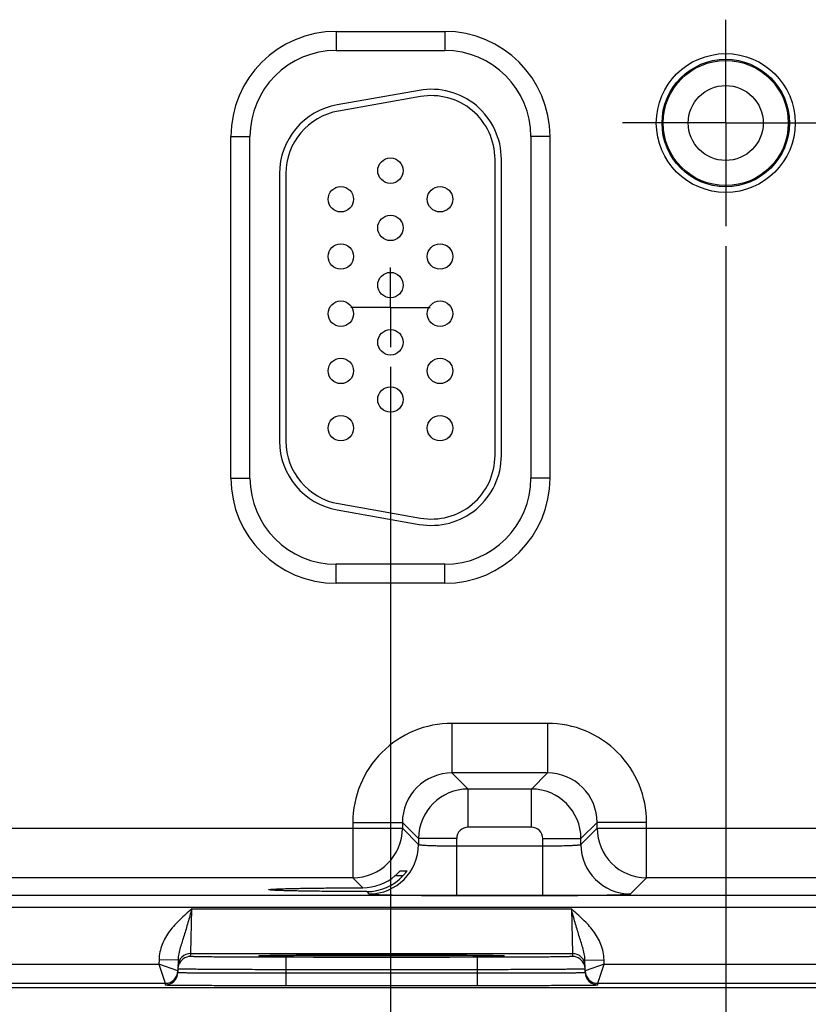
# Model space of a CAD drawing. Header units: inches. Extents: x 0 to 34, y 0 to 22.
# Tile 26 of 42: x 19.7 to 22.1, y 8.1 to 11.2. Entities that reach past the tile are written whole.
import ezdxf

# ---------------------------------------------------------------- set-up
doc = ezdxf.new("R2010")
doc.units = ezdxf.units.IN
doc.header["$LTSCALE"] = 1.87
doc.header["$MEASUREMENT"] = 0
doc.linetypes.add('CENTER', pattern=[0.6, 0.375, -0.075, 0.075, -0.075])
doc.layers.get('0').update_dxf_attribs({"linetype": 'CONTINUOUS'})
doc.layers.add('02___PRT_ALL_AXES', color=7, linetype='CONTINUOUS')
doc.layers.add('DIMENSIONS', color=7, linetype='CONTINUOUS')
doc.styles.get("Standard").update_dxf_attribs({"font": 'txt', "width": 0.8})
doc.dimstyles.new('DIMSTYLE_1', dxfattribs={"dimtxt": 0.125, "dimasz": 0.18, "dimexe": 0.125, "dimexo": 0.0625, "dimgap": 0.09, "dimtad": 0, "dimtih": 1, "dimtoh": 1, "dimlfac": 0.5, "dimzin": 4, "dimdsep": 46, "dimtxsty": 'STANDARD', "dimblk": '_FILLED', "dimblk1": '_FILLED', "dimblk2": '_FILLED', "dimcen": 0.09, "dimadec": 0, "dimazin": 0, "dimtp": 0.01, "dimtm": 0.01, "dimtfac": 1, "dimtofl": 0, "dimtmove": 0, "dimatfit": 3, "dimldrblk": '_FILLED', "dimfxl": 1, "dimtolj": 1, "dimtzin": 4, "dimarcsym": 0})

# ---------------------------------------------------------------- blocks, each defined once
blk = doc.blocks.new('*D36')
at = {"layer": 'DIMENSIONS', "color": 2, "linetype": 'CONTINUOUS'}
blk.add_line((20.8321, 10.0877), (20.8321, 7.4462), dxfattribs=at)
at = {"layer": 'DIMENSIONS', "color": 2, "linetype": 'CONTINUOUS', "insert": (20.7696, 7.3837), "char_height": 0.125, "width": 1.225, "attachment_point": 3, "rotation": 90, "line_spacing_factor": 0.9}
blk.add_mtext('7.93{\\Ftxt.shx;\\W1.000000;\\H0.125000; }[201.3]', dxfattribs=at)
blk = doc.blocks.new('_FILLED')
at = {"color": 0, "linetype": 'BYBLOCK'}
blk.add_solid([(0, 0), (-1, 0.174), (-1, -0.174)], dxfattribs=at)
blk = doc.blocks.new('*D37')
at = {"layer": 'DIMENSIONS', "color": 2, "linetype": 'CONTINUOUS'}
blk.add_line((21.8871, 10.4678), (21.8871, 7.4462), dxfattribs=at)
at = {"layer": 'DIMENSIONS', "color": 2, "linetype": 'CONTINUOUS', "insert": (21.8246, 7.3837), "char_height": 0.125, "width": 1.225, "attachment_point": 3, "rotation": 90, "line_spacing_factor": 0.9}
blk.add_mtext('8.45{\\Ftxt.shx;\\W1.000000;\\H0.125000; }[214.7]', dxfattribs=at)
blk = doc.blocks.new('*D38')
at = {"layer": 'DIMENSIONS', "color": 2, "linetype": 'CONTINUOUS'}
blk.add_line((22.9421, 10.0877), (22.9421, 7.4462), dxfattribs=at)
at = {"layer": 'DIMENSIONS', "color": 2, "linetype": 'CONTINUOUS', "insert": (22.8796, 7.3837), "char_height": 0.125, "width": 1.225, "attachment_point": 3, "rotation": 90, "line_spacing_factor": 0.9}
blk.add_mtext('8.98{\\Ftxt.shx;\\W1.000000;\\H0.125000; }[228.1]', dxfattribs=at)
blk = doc.blocks.new('*D39')
at = {"layer": 'DIMENSIONS', "color": 2, "linetype": 'CONTINUOUS'}
blk.add_line((25.0521, 10.0877), (25.0521, 7.4462), dxfattribs=at)
at = {"layer": 'DIMENSIONS', "color": 2, "linetype": 'CONTINUOUS', "insert": (24.9896, 7.3837), "char_height": 0.125, "width": 1.325, "attachment_point": 3, "rotation": 90, "line_spacing_factor": 0.9}
blk.add_mtext('10.04{\\Ftxt.shx;\\W1.000000;\\H0.125000; }[254.9]', dxfattribs=at)
blk = doc.blocks.new('*D40')
at = {"layer": 'DIMENSIONS', "color": 2, "linetype": 'CONTINUOUS'}
blk.add_line((27.1621, 10.0877), (27.1621, 7.4462), dxfattribs=at)
at = {"layer": 'DIMENSIONS', "color": 2, "linetype": 'CONTINUOUS', "insert": (27.0996, 7.3837), "char_height": 0.125, "width": 1.325, "attachment_point": 3, "rotation": 90, "line_spacing_factor": 0.9}
blk.add_mtext('11.09{\\Ftxt.shx;\\W1.000000;\\H0.125000; }[281.7]', dxfattribs=at)
blk = doc.blocks.new('*D41')
at = {"layer": 'DIMENSIONS', "color": 2, "linetype": 'CONTINUOUS'}
blk.add_line((29.2721, 10.0877), (29.2721, 7.4462), dxfattribs=at)
at = {"layer": 'DIMENSIONS', "color": 2, "linetype": 'CONTINUOUS', "insert": (29.2096, 7.3837), "char_height": 0.125, "width": 1.325, "attachment_point": 3, "rotation": 90, "line_spacing_factor": 0.9}
blk.add_mtext('12.15{\\Ftxt.shx;\\W1.000000;\\H0.125000; }[308.5]', dxfattribs=at)

msp = doc.modelspace()

# ---------------------------------------------------------------- linework, layer by layer
at = {"color": 7, "linetype": 'CONTINUOUS'}
for p, q in [((20.6611, 11.1433), (21.0031, 11.1433)), ((20.6611, 11.1433), (20.6611, 11.0833)), ((21.0031, 11.1433), (21.0031, 11.0833)), ((20.6611, 11.0833), (21.0031, 11.0833)), ((20.9229, 10.9579), (20.6649, 10.9124)), ((20.9263, 10.9382), (20.6683, 10.8927)), ((20.33, 10.8123), (20.39, 10.8123)), ((20.33, 9.7383), (20.33, 10.8123)), ((20.39, 9.7383), (20.39, 10.8123)), ((21.3341, 10.8123), (21.2741, 10.8123)), ((21.2741, 10.8123), (21.2741, 9.7383)), ((21.3341, 10.8123), (21.3341, 9.7383)), ((21.1611, 9.8093), (21.1611, 10.7413)), ((21.1811, 9.8093), (21.1811, 10.7413)), ((20.4831, 10.6958), (20.4831, 9.8547)), ((20.5031, 10.6958), (20.5031, 9.8547)), ((20.33, 9.7383), (20.39, 9.7383)), ((21.3341, 9.7383), (21.2741, 9.7383)), ((20.6649, 9.6381), (20.9229, 9.5926)), ((20.6683, 9.6578), (20.9263, 9.6123)), ((21.0031, 9.4672), (20.6611, 9.4672)), ((20.6611, 9.4072), (20.6611, 9.4672)), ((21.0031, 9.4072), (21.0031, 9.4672)), ((21.0031, 9.4072), (20.6611, 9.4072)), ((21.3264, 8.9665), (21.0257, 8.9665)), ((21.0257, 8.9665), (21.0257, 8.8105)), ((21.3264, 8.9665), (21.3264, 8.8105)), ((21.3264, 8.8105), (21.0257, 8.8105)), ((21.0257, 8.8105), (21.0765, 8.7598)), ((21.3264, 8.8105), (21.2757, 8.7598)), ((21.2757, 8.7598), (21.0765, 8.7598)), ((21.0765, 8.6398), (21.0765, 8.7598)), ((21.2757, 8.6398), (21.2757, 8.7598)), ((20.7138, 8.6546), (20.8698, 8.6546)), ((20.7138, 8.6546), (20.7138, 8.4805)), ((20.8698, 8.6546), (20.9205, 8.6038)), ((20.8698, 8.6546), (20.8698, 8.6365)), ((21.4824, 8.6546), (21.4316, 8.6038)), ((21.6383, 8.6546), (21.4824, 8.6546)), ((21.4824, 8.6365), (21.4824, 8.6546)), ((21.6383, 8.4805), (21.6383, 8.6546)), ((19.3724, 8.6365), (20.8698, 8.6365)), ((20.8698, 8.6365), (20.9205, 8.5858)), ((21.2757, 8.6398), (21.0765, 8.6398)), ((21.4316, 8.5858), (21.4824, 8.6365)), ((21.4824, 8.6365), (22.9798, 8.6365)), ((21.0405, 8.6038), (20.9205, 8.6038)), ((20.9205, 8.6038), (20.9205, 8.5858)), ((21.0405, 8.4251), (21.0405, 8.6038)), ((21.0405, 8.581), (21.3116, 8.581)), ((21.3116, 8.6038), (21.4316, 8.6038)), ((21.3116, 8.4251), (21.3116, 8.6038)), ((21.4316, 8.5858), (21.4316, 8.6038)), ((20.8472, 8.4875), (20.8719, 8.4875)), ((20.8633, 8.503), (20.8839, 8.503)), ((20.8839, 8.503), (20.8838, 8.5028)), ((20.7138, 8.4805), (19.5283, 8.4805)), ((20.7138, 8.4805), (20.745, 8.4493)), ((21.5876, 8.4298), (21.6383, 8.4805)), ((22.8238, 8.4805), (21.6383, 8.4805)), ((20.7573, 8.4371), (20.7646, 8.4298)), ((30.1415, 8.4249), (13.441, 8.4249)), ((21.0405, 8.4251), (21.3116, 8.4251)), ((30.1415, 8.3869), (13.441, 8.3869)), ((20.2036, 8.2426), (20.2067, 8.3826)), ((20.2067, 8.3826), (21.4014, 8.3826)), ((21.4014, 8.3826), (21.4045, 8.2426)), ((20.2034, 8.2332), (20.2036, 8.2426)), ((20.2036, 8.2426), (21.4045, 8.2426)), ((21.4045, 8.2426), (21.4047, 8.2332)), ((19.3944, 8.2087), (20.1037, 8.2087)), ((20.1039, 8.2231), (20.1037, 8.2087)), ((20.1633, 8.188), (20.1037, 8.2087)), ((20.1037, 8.2087), (20.1233, 8.1487)), ((20.1639, 8.222), (20.1039, 8.2231)), ((20.1639, 8.222), (20.1632, 8.183)), ((20.4226, 8.2348), (20.424, 8.2349)), ((20.4457, 8.2356), (20.4228, 8.2349)), ((20.424, 8.2349), (20.4256, 8.235)), ((20.4256, 8.235), (20.4276, 8.2351)), ((20.4276, 8.2351), (20.43, 8.2352)), ((20.43, 8.2352), (20.4341, 8.2353)), ((20.4341, 8.2353), (20.4408, 8.2355)), ((20.4408, 8.2355), (20.4534, 8.2357)), ((20.4534, 8.2357), (20.4723, 8.236)), ((20.4723, 8.236), (20.4966, 8.2363)), ((20.4966, 8.2363), (20.5277, 8.2367)), ((21.1048, 8.2306), (20.5033, 8.2306)), ((20.5033, 8.2306), (20.5033, 8.1913)), ((20.5277, 8.2367), (20.5627, 8.2369)), ((20.5627, 8.2369), (20.6058, 8.2372)), ((20.6058, 8.2372), (20.6569, 8.2374)), ((20.6569, 8.2374), (20.7057, 8.2376)), ((20.7057, 8.2376), (20.7612, 8.2377)), ((20.7612, 8.2377), (20.819, 8.2377)), ((20.819, 8.2377), (20.8704, 8.2376)), ((20.8704, 8.2376), (20.9254, 8.2375)), ((20.9254, 8.2375), (20.9748, 8.2373)), ((20.9748, 8.2373), (21.0182, 8.2371)), ((21.0182, 8.2371), (21.0553, 8.2369)), ((21.0553, 8.2369), (21.0915, 8.2366)), ((21.0915, 8.2366), (21.1205, 8.2362)), ((21.1048, 8.2306), (21.1048, 8.1913)), ((21.1205, 8.2362), (21.1432, 8.2359)), ((21.1432, 8.2359), (21.1604, 8.2356)), ((21.1604, 8.2356), (21.1699, 8.2354)), ((21.1854, 8.2349), (21.1627, 8.2356)), ((21.1699, 8.2354), (21.1759, 8.2352)), ((21.1759, 8.2352), (21.1795, 8.2351)), ((21.1795, 8.2351), (21.1816, 8.235)), ((21.1816, 8.235), (21.1833, 8.235)), ((21.1833, 8.235), (21.1847, 8.2349)), ((21.4442, 8.222), (21.5042, 8.2231)), ((21.4449, 8.183), (21.4442, 8.222)), ((21.5044, 8.2087), (21.4448, 8.188)), ((21.4848, 8.1487), (21.5044, 8.2087)), ((21.5044, 8.2087), (21.5042, 8.2231)), ((21.5044, 8.2087), (22.2137, 8.2087)), ((20.5033, 8.1913), (20.5032, 8.1814)), ((20.5032, 8.1814), (21.105, 8.1814)), ((20.5032, 8.1814), (20.5032, 8.1421)), ((21.1048, 8.1913), (20.5033, 8.1913)), ((21.1048, 8.1913), (21.105, 8.1814)), ((21.105, 8.1814), (21.105, 8.1421)), ((19.3748, 8.1487), (20.1233, 8.1487)), ((20.1233, 8.1487), (20.1232, 8.1437)), ((21.4848, 8.1487), (22.2333, 8.1487)), ((21.4849, 8.1437), (21.4848, 8.1487)), ((30.5501, 8.1343), (12.9062, 8.1343)), ((20.5032, 8.1421), (21.105, 8.1421))]:
    msp.add_line(p, q, dxfattribs=at)
for points in [[(20.421, 8.2347), (20.4211, 8.2347), (20.4213, 8.2348), (20.4217, 8.2348), (20.4221, 8.2348), (20.4226, 8.2348)], [(21.1847, 8.2349), (21.1858, 8.2348), (21.1863, 8.2348), (21.1866, 8.2348), (21.1869, 8.2348), (21.187, 8.2347)]]:
    msp.add_lwpolyline(points, dxfattribs=at)
for centre, radius in [((21.8871, 10.8552), 0.2184), ((21.8871, 10.8552), 0.2004), ((21.8871, 10.8552), 0.1969), ((20.8321, 10.7053), 0.04), ((20.6761, 10.6153), 0.04), ((20.9881, 10.6153), 0.04), ((20.8321, 10.5253), 0.04), ((20.6761, 10.4353), 0.04), ((20.9881, 10.4353), 0.04), ((20.8321, 10.3453), 0.04), ((20.6761, 10.2553), 0.04), ((20.9881, 10.2553), 0.04), ((20.8321, 10.1653), 0.04), ((20.6761, 10.0753), 0.04), ((20.9881, 10.0753), 0.04), ((20.8321, 9.9853), 0.04), ((20.6761, 9.8953), 0.04), ((20.9881, 9.8953), 0.04)]:
    msp.add_circle(centre, radius, dxfattribs=at)
for centre, radius, start, end in [((20.6611, 10.8123), 0.3311, 90, 180), ((21.0031, 10.8123), 0.3311, 0, 90), ((20.6611, 10.8123), 0.2711, 90, 180), ((21.0031, 10.8123), 0.2711, 0, 90), ((20.9611, 10.7413), 0.22, 0, 100), ((20.9611, 10.7413), 0.2, 0, 100), ((20.7031, 10.6958), 0.22, 100, 180), ((20.7031, 10.6958), 0.2, 100, 180), ((20.7031, 9.8547), 0.22, 180, 260), ((20.7031, 9.8547), 0.2, 180, 260), ((20.9611, 9.8093), 0.22, 260, 360), ((20.9611, 9.8093), 0.2, 260, 360), ((20.6611, 9.7383), 0.3311, 180, 270), ((20.6611, 9.7383), 0.2711, 180, 270), ((21.0031, 9.7383), 0.3311, 270, 360), ((21.0031, 9.7383), 0.2711, 270, 360), ((21.0257, 8.6546), 0.3119, 89.9965, 180.0035), ((21.3264, 8.6546), 0.3119, 359.9966, 90.0034), ((21.0257, 8.6547), 0.1559, 89.9717, 180.0282), ((21.3265, 8.6547), 0.1559, 359.9717, 90.0282), ((21.0765, 8.6038), 0.156, 90.0148, 179.9847), ((21.2756, 8.6038), 0.156, 0.0148, 89.9847), ((20.7138, 8.6366), 0.156, 270.0209, 359.9791), ((21.0765, 8.6038), 0.036, 89.9965, 180.0035), ((21.2757, 8.6038), 0.036, 359.9965, 90.0035), ((21.6384, 8.6366), 0.156, 180.0209, 269.9791), ((20.7645, 8.5858), 0.156, 270.0209, 359.9791), ((21.5876, 8.5858), 0.156, 180.0209, 269.9791), ((20.7445, 8.6066), 0.1572, 270.194, 310.7846), ((20.7577, 8.5918), 0.1547, 269.8483, 317.612), ((20.2036, 8.2026), 0.04, 89.9997, 179.0001), ((21.4045, 8.2026), 0.04, 0.9999, 90.0003), ((20.2034, 8.1932), 0.04, 89.9993, 161.1986), ((21.4047, 8.1932), 0.04, 18.8014, 90.0007), ((20.1232, 8.1837), 0.04, 269.9997, 358.9997), ((20.1233, 8.1887), 0.04, 269.9997, 358.9997), ((20.1233, 8.1887), 0.0401, 351.8201, 358.9927), ((20.2036, 8.1932), 0.0402, 161.2521, 178.9472), ((21.4045, 8.1932), 0.0402, 1.0528, 18.7479), ((21.4848, 8.1887), 0.0401, 181.0074, 188.1804), ((21.4848, 8.1887), 0.04, 181.0003, 270.0003), ((21.4849, 8.1837), 0.04, 181.0003, 270.0003)]:
    msp.add_arc(centre, radius, start, end, dxfattribs=at)
for points, knots in [([(20.9205, 8.5858), (20.9206, 8.5857), (20.9208, 8.5855), (20.9214, 8.5853), (20.9222, 8.585), (20.9238, 8.5847), (20.9265, 8.5843), (20.9306, 8.5839), (20.9357, 8.5835), (20.9418, 8.5831), (20.9488, 8.5827), (20.9566, 8.5824), (20.9653, 8.5821), (20.9782, 8.5817), (20.9956, 8.5814), (21.0176, 8.5811), (21.0328, 8.581), (21.0405, 8.581)], [0, 0, 0, 0, 0.0028, 0.007571, 0.014536, 0.023747, 0.048912, 0.082937, 0.125539, 0.176336, 0.234865, 0.300581, 0.372872, 0.451063, 0.622161, 0.807461, 1, 1, 1, 1]), ([(21.3116, 8.581), (21.3194, 8.581), (21.3345, 8.5811), (21.3565, 8.5814), (21.3739, 8.5817), (21.3868, 8.5821), (21.3955, 8.5824), (21.4034, 8.5827), (21.4104, 8.5831), (21.4165, 8.5835), (21.4216, 8.5839), (21.4256, 8.5843), (21.4283, 8.5847), (21.43, 8.585), (21.4308, 8.5853), (21.4313, 8.5855), (21.4316, 8.5857), (21.4316, 8.5858)], [0, 0, 0, 0, 0.192539, 0.377839, 0.548937, 0.627128, 0.699419, 0.765135, 0.823664, 0.874461, 0.917063, 0.951088, 0.976253, 0.985464, 0.992429, 0.9972, 1, 1, 1, 1]), ([(20.8472, 8.4875), (20.8482, 8.4884), (20.8501, 8.4901), (20.8528, 8.4926), (20.8554, 8.4951), (20.8578, 8.4974), (20.8595, 8.4992), (20.8608, 8.5005), (20.8616, 8.5013), (20.8622, 8.502), (20.8627, 8.5025), (20.863, 8.5027), (20.8631, 8.5029), (20.8632, 8.503), (20.8633, 8.503), (20.8633, 8.503)], [0, 0, 0, 0, 0.173342, 0.342238, 0.503515, 0.653224, 0.785998, 0.843871, 0.894633, 0.937025, 0.969654, 0.981852, 0.991063, 0.997138, 1, 1, 1, 1]), ([(20.8838, 8.5028), (20.8837, 8.5025), (20.8832, 8.5018), (20.8819, 8.4998), (20.8795, 8.4966), (20.8761, 8.4922), (20.8734, 8.4891), (20.8719, 8.4875)], [0, 0, 0, 0, 0.049928, 0.132059, 0.36843, 0.667594, 1, 1, 1, 1]), ([(20.4497, 8.4432), (20.4497, 8.4433), (20.4498, 8.4434), (20.4503, 8.4436), (20.4513, 8.4439), (20.453, 8.4441), (20.4554, 8.4444), (20.4584, 8.4446), (20.4621, 8.4449), (20.4665, 8.4451), (20.4736, 8.4455), (20.4841, 8.4459), (20.4985, 8.4464), (20.5152, 8.4468), (20.5342, 8.4473), (20.5552, 8.4477), (20.5781, 8.448), (20.6028, 8.4483), (20.6386, 8.4487), (20.6862, 8.4491), (20.725, 8.4493), (20.745, 8.4493)], [0, 0, 0, 0, 0.000545, 0.001528, 0.005113, 0.010953, 0.019065, 0.02944, 0.042053, 0.056876, 0.073884, 0.114342, 0.16316, 0.219936, 0.284205, 0.355522, 0.433341, 0.517029, 0.605954, 0.796807, 1, 1, 1, 1]), ([(20.7573, 8.4371), (20.7366, 8.4372), (20.6963, 8.4373), (20.647, 8.4377), (20.6098, 8.4381), (20.584, 8.4384), (20.5601, 8.4387), (20.5381, 8.4391), (20.5183, 8.4396), (20.5008, 8.44), (20.4857, 8.4405), (20.4747, 8.4409), (20.4673, 8.4413), (20.4627, 8.4416), (20.4588, 8.4418), (20.4556, 8.4421), (20.4531, 8.4424), (20.4513, 8.4426), (20.4503, 8.4429), (20.4498, 8.4431), (20.4497, 8.4432), (20.4497, 8.4432)], [0, 0, 0, 0, 0.201685, 0.391972, 0.480884, 0.564697, 0.642725, 0.714312, 0.7789, 0.835998, 0.885101, 0.925812, 0.942934, 0.957854, 0.970539, 0.980958, 0.989089, 0.994929, 0.998498, 0.999468, 1, 1, 1, 1]), ([(20.7646, 8.4298), (20.7646, 8.4298), (20.7648, 8.4297), (20.7654, 8.4295), (20.7665, 8.4293), (20.7684, 8.4291), (20.7709, 8.4289), (20.774, 8.4286), (20.7778, 8.4284), (20.7821, 8.4282), (20.7892, 8.4279), (20.7994, 8.4275), (20.8134, 8.4271), (20.8296, 8.4268), (20.8477, 8.4264), (20.8676, 8.4261), (20.8891, 8.4259), (20.9121, 8.4256), (20.945, 8.4254), (20.9879, 8.4251), (21.0228, 8.4251), (21.0405, 8.4251)], [0, 0, 0, 0, 0.000833, 0.002206, 0.006659, 0.013424, 0.022498, 0.033865, 0.047502, 0.063379, 0.081459, 0.124054, 0.174892, 0.233495, 0.299314, 0.37173, 0.450061, 0.533571, 0.621473, 0.807113, 1, 1, 1, 1]), ([(21.3116, 8.4251), (21.3294, 8.4251), (21.3642, 8.4251), (21.4072, 8.4254), (21.44, 8.4256), (21.463, 8.4259), (21.4846, 8.4261), (21.5045, 8.4264), (21.5226, 8.4268), (21.5387, 8.4271), (21.5527, 8.4275), (21.563, 8.4279), (21.57, 8.4282), (21.5744, 8.4284), (21.5781, 8.4286), (21.5813, 8.4289), (21.5838, 8.4291), (21.5856, 8.4293), (21.5868, 8.4295), (21.5873, 8.4297), (21.5875, 8.4298), (21.5876, 8.4298)], [0, 0, 0, 0, 0.192887, 0.378527, 0.466429, 0.549939, 0.62827, 0.700686, 0.766505, 0.825108, 0.875946, 0.918541, 0.936621, 0.952498, 0.966135, 0.977502, 0.986576, 0.993341, 0.997794, 0.999167, 1, 1, 1, 1]), ([(20.2067, 8.3826), (20.1944, 8.3719), (20.1697, 8.3506), (20.1418, 8.3205), (20.1238, 8.2932), (20.1131, 8.2711), (20.106, 8.2475), (20.1041, 8.2312), (20.1039, 8.2231)], [0, 0, 0, 0, 0.250106, 0.500015, 0.625057, 0.75007, 0.875051, 1, 1, 1, 1]), ([(20.2067, 8.3825), (20.2028, 8.3683), (20.197, 8.3471), (20.1889, 8.3193), (20.1828, 8.2994), (20.1767, 8.28), (20.1708, 8.261), (20.1658, 8.2419), (20.164, 8.2287), (20.1639, 8.222)], [0, 0, 0, 0, 0.266693, 0.396035, 0.521429, 0.642945, 0.761729, 0.879894, 1, 1, 1, 1]), ([(21.5042, 8.2231), (21.504, 8.2312), (21.5022, 8.2475), (21.495, 8.2711), (21.4843, 8.2932), (21.4663, 8.3205), (21.4384, 8.3506), (21.4137, 8.3719), (21.4014, 8.3826)], [0, 0, 0, 0, 0.124944, 0.249922, 0.374933, 0.499972, 0.749883, 1, 1, 1, 1]), ([(21.4442, 8.222), (21.4441, 8.2287), (21.4423, 8.2419), (21.4373, 8.261), (21.4314, 8.28), (21.4253, 8.2994), (21.4192, 8.3193), (21.4111, 8.3471), (21.4053, 8.3683), (21.4014, 8.3826)], [0, 0, 0, 0, 0.120104, 0.238267, 0.357051, 0.478567, 0.603962, 0.733306, 1, 1, 1, 1]), ([(20.5033, 8.2306), (20.4838, 8.2306), (20.4456, 8.2306), (20.3984, 8.2308), (20.3624, 8.2309), (20.3372, 8.231), (20.3136, 8.2312), (20.2919, 8.2314), (20.2722, 8.2315), (20.2547, 8.2317), (20.2416, 8.2319), (20.2324, 8.2321), (20.2264, 8.2322), (20.2212, 8.2323), (20.2165, 8.2324), (20.2126, 8.2326), (20.2094, 8.2327), (20.2072, 8.2328), (20.2057, 8.2329), (20.2049, 8.233), (20.2043, 8.233), (20.2038, 8.2331), (20.2036, 8.2331), (20.2034, 8.2332), (20.2034, 8.2332)], [0, 0, 0, 0, 0.195093, 0.382688, 0.4714, 0.555569, 0.634386, 0.707089, 0.77298, 0.831424, 0.881858, 0.903917, 0.923799, 0.941455, 0.956844, 0.969929, 0.980679, 0.989069, 0.992374, 0.995082, 0.997194, 0.998709, 0.999633, 1, 1, 1, 1]), ([(20.4228, 8.2349), (20.4219, 8.2349), (20.4206, 8.2348), (20.4191, 8.2347), (20.4182, 8.2346), (20.4175, 8.2345), (20.417, 8.2345), (20.4168, 8.2344), (20.4166, 8.2343), (20.4166, 8.2343)], [0, 0, 0, 0, 0.433646, 0.604436, 0.744455, 0.853681, 0.932196, 0.980314, 1, 1, 1, 1]), ([(20.4166, 8.2343), (20.4166, 8.2343), (20.4167, 8.2342), (20.417, 8.2341), (20.4175, 8.2341), (20.4182, 8.234), (20.419, 8.2339), (20.4206, 8.2338), (20.4218, 8.2337), (20.4227, 8.2337)], [0, 0, 0, 0, 0.019719, 0.067814, 0.146291, 0.255485, 0.39549, 0.566285, 1, 1, 1, 1]), ([(20.4227, 8.2337), (20.4252, 8.2336), (20.4311, 8.2334), (20.4465, 8.233), (20.4724, 8.2325), (20.5108, 8.2321), (20.5581, 8.2317), (20.6127, 8.2313), (20.6956, 8.231), (20.8041, 8.2308), (20.9125, 8.231), (20.9954, 8.2313), (21.0501, 8.2317), (21.0973, 8.2321), (21.1357, 8.2325), (21.1616, 8.233), (21.177, 8.2334), (21.1829, 8.2336), (21.1854, 8.2337)], [0, 0, 0, 0, 0.009733, 0.023176, 0.060749, 0.111598, 0.174181, 0.246609, 0.326696, 0.500002, 0.673307, 0.753394, 0.825822, 0.888405, 0.939252, 0.976824, 0.990267, 1, 1, 1, 1]), ([(21.1627, 8.2356), (21.1433, 8.236), (21.0958, 8.2366), (21.014, 8.2372), (20.914, 8.2376), (20.8045, 8.2377), (20.6949, 8.2376), (20.5948, 8.2372), (20.5128, 8.2366), (20.4652, 8.236), (20.4457, 8.2356)], [0, 0, 0, 0, 0.081205, 0.198703, 0.34232, 0.499617, 0.656968, 0.800741, 0.918483, 1, 1, 1, 1]), ([(21.4047, 8.2332), (21.4047, 8.2332), (21.4045, 8.2331), (21.4043, 8.2331), (21.4038, 8.233), (21.4032, 8.233), (21.4024, 8.2329), (21.401, 8.2328), (21.3987, 8.2327), (21.3955, 8.2326), (21.3916, 8.2324), (21.387, 8.2323), (21.3817, 8.2322), (21.3757, 8.2321), (21.3665, 8.2319), (21.3534, 8.2317), (21.3359, 8.2315), (21.3162, 8.2314), (21.2945, 8.2312), (21.2709, 8.231), (21.2457, 8.2309), (21.2097, 8.2308), (21.1626, 8.2306), (21.1243, 8.2306), (21.1048, 8.2306)], [0, 0, 0, 0, 0.000367, 0.001291, 0.002806, 0.004918, 0.007626, 0.010931, 0.019321, 0.030071, 0.043156, 0.058545, 0.076201, 0.096083, 0.118142, 0.168576, 0.22702, 0.292911, 0.365614, 0.444431, 0.5286, 0.617312, 0.804907, 1, 1, 1, 1]), ([(21.1915, 8.2343), (21.1915, 8.2343), (21.1914, 8.2344), (21.1911, 8.2345), (21.1906, 8.2345), (21.1899, 8.2346), (21.1891, 8.2347), (21.1875, 8.2348), (21.1863, 8.2348), (21.1854, 8.2349)], [0, 0, 0, 0, 0.01972, 0.067826, 0.146319, 0.255527, 0.395541, 0.566335, 1, 1, 1, 1]), ([(21.1854, 8.2337), (21.1863, 8.2337), (21.1875, 8.2338), (21.1891, 8.2339), (21.1899, 8.234), (21.1906, 8.2341), (21.1911, 8.2341), (21.1914, 8.2342), (21.1915, 8.2343), (21.1915, 8.2343)], [0, 0, 0, 0, 0.433718, 0.604513, 0.744518, 0.853711, 0.932187, 0.980281, 1, 1, 1, 1]), ([(20.1632, 8.183), (20.1632, 8.183), (20.1634, 8.1829), (20.1637, 8.1829), (20.1642, 8.1828), (20.1649, 8.1828), (20.1659, 8.1827), (20.167, 8.1827), (20.1683, 8.1826), (20.1705, 8.1825), (20.1737, 8.1825), (20.1781, 8.1824), (20.1833, 8.1823), (20.1893, 8.1822), (20.1961, 8.1821), (20.2066, 8.1819), (20.2214, 8.1818), (20.2412, 8.1817), (20.2635, 8.1815), (20.2882, 8.1814), (20.3149, 8.1814), (20.3434, 8.1813), (20.3843, 8.1813), (20.4377, 8.1813), (20.481, 8.1813), (20.5032, 8.1814)], [0, 0, 0, 0, 0.000343, 0.001258, 0.002769, 0.004877, 0.007583, 0.010886, 0.014783, 0.019274, 0.030023, 0.043108, 0.058497, 0.076155, 0.096038, 0.118099, 0.168538, 0.226987, 0.292883, 0.365592, 0.444414, 0.528589, 0.617304, 0.804905, 1, 1, 1, 1]), ([(20.5033, 8.1913), (20.4812, 8.1913), (20.4379, 8.1915), (20.3844, 8.1917), (20.3436, 8.1918), (20.3151, 8.192), (20.2884, 8.1922), (20.2637, 8.1923), (20.2414, 8.1925), (20.2216, 8.1927), (20.2067, 8.1929), (20.1963, 8.193), (20.1895, 8.1931), (20.1835, 8.1932), (20.1783, 8.1933), (20.1739, 8.1934), (20.1707, 8.1935), (20.1685, 8.1936), (20.1672, 8.1936), (20.166, 8.1937), (20.1651, 8.1937), (20.1644, 8.1938), (20.1639, 8.1938), (20.1636, 8.1939), (20.1634, 8.1939), (20.1634, 8.1939)], [0, 0, 0, 0, 0.195104, 0.382709, 0.471426, 0.555601, 0.634423, 0.707132, 0.773029, 0.831478, 0.881918, 0.90398, 0.923864, 0.941522, 0.956912, 0.969998, 0.980748, 0.985238, 0.989136, 0.992438, 0.995144, 0.997251, 0.998759, 0.99967, 1, 1, 1, 1]), ([(21.4447, 8.1939), (21.4447, 8.1939), (21.4445, 8.1939), (21.4442, 8.1938), (21.4437, 8.1938), (21.443, 8.1937), (21.4421, 8.1937), (21.441, 8.1936), (21.4396, 8.1936), (21.4375, 8.1935), (21.4343, 8.1934), (21.4298, 8.1933), (21.4246, 8.1932), (21.4186, 8.1931), (21.4118, 8.193), (21.4014, 8.1929), (21.3865, 8.1927), (21.3667, 8.1925), (21.3444, 8.1923), (21.3198, 8.1922), (21.293, 8.192), (21.2645, 8.1918), (21.2237, 8.1917), (21.1703, 8.1915), (21.1269, 8.1913), (21.1048, 8.1913)], [0, 0, 0, 0, 0.00033, 0.001241, 0.002749, 0.004856, 0.007562, 0.010864, 0.014762, 0.019252, 0.030002, 0.043087, 0.058478, 0.076136, 0.09602, 0.118081, 0.168521, 0.226971, 0.292867, 0.365577, 0.444399, 0.528574, 0.617291, 0.804896, 1, 1, 1, 1]), ([(21.105, 8.1814), (21.1271, 8.1813), (21.1704, 8.1813), (21.2239, 8.1813), (21.2647, 8.1813), (21.2932, 8.1814), (21.3199, 8.1814), (21.3446, 8.1815), (21.3669, 8.1817), (21.3867, 8.1818), (21.4016, 8.1819), (21.412, 8.1821), (21.4188, 8.1822), (21.4248, 8.1823), (21.43, 8.1824), (21.4344, 8.1825), (21.4377, 8.1825), (21.4398, 8.1826), (21.4411, 8.1827), (21.4423, 8.1827), (21.4432, 8.1828), (21.4439, 8.1828), (21.4444, 8.1829), (21.4447, 8.1829), (21.4449, 8.183), (21.4449, 8.183)], [0, 0, 0, 0, 0.195095, 0.382696, 0.471411, 0.555586, 0.634408, 0.707117, 0.773013, 0.831462, 0.881901, 0.903962, 0.923845, 0.941503, 0.956892, 0.969977, 0.980726, 0.985217, 0.989114, 0.992417, 0.995123, 0.997231, 0.998742, 0.999657, 1, 1, 1, 1]), ([(20.1232, 8.1437), (20.1232, 8.1437), (20.1233, 8.1437), (20.1234, 8.1437), (20.1235, 8.1436), (20.1238, 8.1436), (20.1243, 8.1436), (20.1251, 8.1435), (20.1262, 8.1435), (20.1274, 8.1435), (20.1289, 8.1434), (20.1313, 8.1434), (20.1349, 8.1433), (20.1399, 8.1432), (20.1457, 8.1432), (20.1524, 8.1431), (20.16, 8.143), (20.1717, 8.1429), (20.1883, 8.1428), (20.2104, 8.1427), (20.2353, 8.1425), (20.2629, 8.1424), (20.2927, 8.1423), (20.3246, 8.1422), (20.3582, 8.1422), (20.3932, 8.1421), (20.4417, 8.1421), (20.4784, 8.1421), (20.5032, 8.1421)], [0, 0, 0, 0, 0.000092, 0.000323, 0.000702, 0.001231, 0.002737, 0.004843, 0.007547, 0.010849, 0.014746, 0.019237, 0.029986, 0.043073, 0.058463, 0.076123, 0.096008, 0.118071, 0.168514, 0.226966, 0.292866, 0.365578, 0.444402, 0.528578, 0.617296, 0.7097, 0.8049, 1, 1, 1, 1]), ([(21.105, 8.1421), (21.1297, 8.1421), (21.1664, 8.1421), (21.2149, 8.1421), (21.2499, 8.1422), (21.2835, 8.1422), (21.3154, 8.1423), (21.3452, 8.1424), (21.3728, 8.1425), (21.3977, 8.1427), (21.4199, 8.1428), (21.4364, 8.1429), (21.4481, 8.143), (21.4557, 8.1431), (21.4624, 8.1432), (21.4682, 8.1432), (21.4732, 8.1433), (21.4768, 8.1434), (21.4792, 8.1434), (21.4807, 8.1435), (21.4819, 8.1435), (21.483, 8.1435), (21.4838, 8.1436), (21.4843, 8.1436), (21.4846, 8.1436), (21.4847, 8.1437), (21.4848, 8.1437), (21.4849, 8.1437), (21.4849, 8.1437)], [0, 0, 0, 0, 0.1951, 0.2903, 0.382704, 0.471422, 0.555598, 0.634422, 0.707134, 0.773034, 0.831486, 0.881929, 0.903992, 0.923877, 0.941537, 0.956927, 0.970014, 0.980763, 0.985254, 0.989151, 0.992453, 0.995157, 0.997263, 0.998769, 0.999298, 0.999677, 0.999908, 1, 1, 1, 1])]:
    msp.add_open_spline(points, degree=3, knots=knots, dxfattribs=at)
at = {"layer": '02___PRT_ALL_AXES', "color": 7, "linetype": 'CENTER'}
for p, q in [((21.8871, 10.8553), (21.8871, 11.1803)), ((21.8871, 10.8553), (21.5621, 10.8553)), ((21.8871, 10.8553), (22.2121, 10.8553)), ((21.8871, 10.8553), (21.8871, 10.5303)), ((20.8321, 10.2753), (20.8321, 10.4003)), ((20.8321, 10.2753), (20.707, 10.2753)), ((20.8321, 10.2753), (20.9571, 10.2753)), ((20.8321, 10.2753), (20.8321, 10.1502))]:
    msp.add_line(p, q, dxfattribs=at)
at = {"layer": '02___PRT_ALL_AXES', "color": 7, "linetype": 'CONTINUOUS'}
msp.add_circle((21.8871, 10.8553), 0.118, dxfattribs=at)

# ---------------------------------------------------------------- dimensions: what is measured, and where the dimension line sits
at = {"layer": 'DIMENSIONS', "color": 2, "linetype": 'CONTINUOUS'}
for feature_location, offset, origin, picture, middle in [((21.8871, 10.4678), (0, -3.0215), (4.9819, 10.5303), '*D37', (21.8871, 6.7712)), ((20.8321, 10.0877), (0, -2.6415), (4.9819, 10.1502), '*D36', (20.8321, 6.7712)), ((22.9421, 10.0877), (0, -2.6415), (4.9819, 10.1502), '*D38', (22.9421, 6.7712)), ((25.0521, 10.0877), (0, -2.6415), (4.9819, 10.1502), '*D39', (25.0521, 6.7212)), ((27.1621, 10.0877), (0, -2.6415), (4.9819, 10.1502), '*D40', (27.1621, 6.7212)), ((29.2721, 10.0877), (0, -2.6415), (4.9819, 10.1502), '*D41', (29.2721, 6.7212))]:
    dim = msp.add_ordinate_dim(feature_location=feature_location, offset=offset, dtype=1, origin=origin, dimstyle='DIMSTYLE_1', override={"dimtad": 1, "dimtih": 0, "dimtoh": 0}, dxfattribs=at)
    dim.commit()
    dim.dimension.update_dxf_attribs({"geometry": picture, "text_midpoint": middle})

doc.saveas('drawing.dxf')
